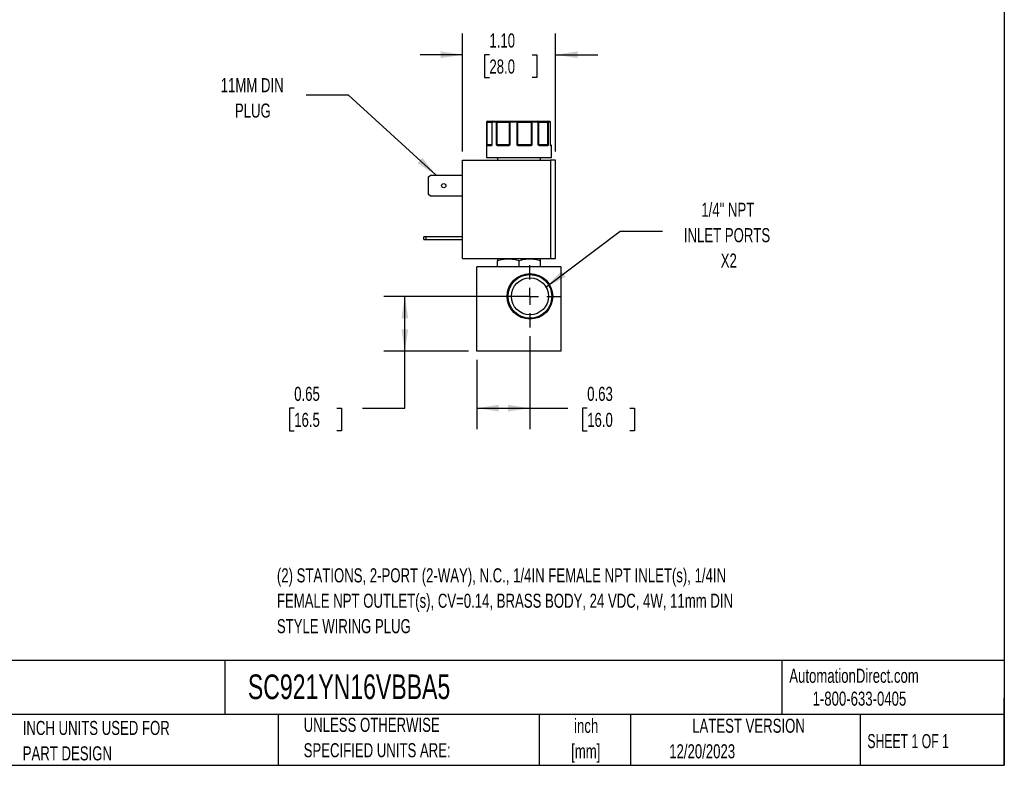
# Model space of a CAD drawing. Header units: inches. Extents: x 0.5 to 21.5, y 0.5 to 16.5.
# Tile 11 of 15: x 9.8 to 21.5, y 0.5 to 9.3. Entities that reach past the tile are written whole.
import ezdxf

# ---------------------------------------------------------------- set-up
doc = ezdxf.new("R2010")
doc.units = ezdxf.units.IN
doc.header["$LTSCALE"] = 2
doc.header["$MEASUREMENT"] = 0
doc.linetypes.add('CENTERX2', pattern=[0.8, 0.5, -0.1, 0.1, -0.1])
doc.layers.add('CENTER', color=40, linetype='CENTERX2')
doc.layers.add('DIMENSIONS', color=140, linetype='Continuous', lineweight=25)
doc.layers.add('TEXT', color=140, linetype='Continuous', lineweight=25)
doc.styles.add('SLDTEXTSTYLE0', font='TXT', dxfattribs={"width": 0.7})
doc.styles.add('SLDTEXTSTYLE1', font='TXT', dxfattribs={"width": 0.65})
doc.dimstyles.new('SLDDIMSTYLE2', dxfattribs={"dimtxt": 0.169922, "dimasz": 0.26, "dimexe": 0, "dimexo": 0.0625, "dimgap": 0.04248, "dimtad": 0, "dimtih": 1, "dimtoh": 1, "dimrnd": 1e-09, "dimdsep": 46, "dimtxsty": 'SLDTEXTSTYLE0', "dimsah": 1, "dimcen": 0.09, "dimadec": 0, "dimazin": 2, "dimtfac": 1, "dimtofl": 0, "dimtmove": 0, "dimatfit": 3, "dimfxl": 0, "dimfrac": 2, "dimtolj": 1, "dimtzin": 12, "dimarcsym": 0})
doc.dimstyles.new('SLDDIMSTYLE5', dxfattribs={"dimtxt": 0.169922, "dimasz": 0.26, "dimexe": 0, "dimexo": 0.0625, "dimgap": 0.04248, "dimtad": 0, "dimtih": 1, "dimtoh": 1, "dimrnd": 1e-09, "dimzin": 4, "dimdsep": 46, "dimtxsty": 'SLDTEXTSTYLE0', "dimsah": 1, "dimcen": 0.09, "dimadec": 0, "dimazin": 1, "dimtfac": 1, "dimtmove": 0, "dimatfit": 0, "dimfxl": 0, "dimfrac": 2, "dimtolj": 1, "dimtzin": 12, "dimarcsym": 0})
doc.dimstyles.new('SLDDIMSTYLE6', dxfattribs={"dimtxt": 0.18, "dimasz": 0.26, "dimexe": 0, "dimexo": 0.0625, "dimgap": 0, "dimtad": 0, "dimtih": 1, "dimtoh": 1, "dimdec": 0, "dimrnd": 1e-09, "dimzin": 0, "dimdsep": 46, "dimtxsty": 'Standard', "dimsah": 1, "dimcen": 0.09, "dimadec": 0, "dimazin": 0, "dimtfac": 0.26, "dimtdec": 0, "dimtofl": 0, "dimtmove": 0, "dimatfit": 3, "dimfxl": 0, "dimfrac": 2, "dimtolj": 1, "dimtzin": 0, "dimarcsym": 0})

# ---------------------------------------------------------------- blocks, each defined once
blk = doc.blocks.new('_D_7')
at = {"layer": 'DIMENSIONS'}
for p, q in [((15.779, 6.056), (14.146, 6.056)), ((14.396, 5.405), (14.396, 6.056)), ((15.149, 5.405), (14.146, 5.405)), ((14.396, 4.731), (14.396, 5.405)), ((13.085, 4.731), (13.028, 4.731)), ((13.028, 4.731), (13.028, 4.461)), ((13.59, 4.731), (13.647, 4.731)), ((13.647, 4.731), (13.647, 4.461)), ((13.896, 4.731), (14.396, 4.731)), ((13.028, 4.461), (13.085, 4.461)), ((13.647, 4.461), (13.59, 4.461))]:
    blk.add_line(p, q, dxfattribs=at)
for points in [[(14.396, 6.056), (14.356, 5.796), (14.436, 5.796)], [(14.396, 5.405), (14.436, 5.665), (14.356, 5.665)]]:
    blk.add_solid(points, dxfattribs=at)
at = {"layer": 'DIMENSIONS', "char_height": 0.1667, "attachment_point": 1, "style": 'SLDTEXTSTYLE0'}
for s, insert in [('0.65', (13.085, 4.984)), ('16.5', (13.085, 4.676))]:
    blk.add_mtext(s, dxfattribs=dict(at, insert=insert))
blk = doc.blocks.new('_D_8')
at = {"layer": 'DIMENSIONS'}
for p, q in [((15.879, 5.586), (15.879, 4.481)), ((15.249, 5.305), (15.249, 4.481)), ((15.249, 4.731), (15.879, 4.731)), ((15.879, 4.731), (16.327, 4.731)), ((16.557, 4.731), (16.5, 4.731)), ((16.5, 4.731), (16.5, 4.461)), ((17.062, 4.731), (17.119, 4.731)), ((17.119, 4.731), (17.119, 4.461)), ((16.5, 4.461), (16.557, 4.461)), ((17.119, 4.461), (17.062, 4.461))]:
    blk.add_line(p, q, dxfattribs=at)
for points in [[(15.249, 4.731), (15.509, 4.691), (15.509, 4.771)], [(15.879, 4.731), (15.619, 4.771), (15.619, 4.691)]]:
    blk.add_solid(points, dxfattribs=at)
at = {"layer": 'DIMENSIONS', "char_height": 0.1667, "attachment_point": 1, "style": 'SLDTEXTSTYLE0'}
for s, insert in [('0.63', (16.557, 4.984)), ('16.0', (16.557, 4.676))]:
    blk.add_mtext(s, dxfattribs=dict(at, insert=insert))
blk = doc.blocks.new('_D_9')
at = {"layer": 'DIMENSIONS'}
for p, q in [((15.079, 7.77), (15.079, 9.168)), ((16.183, 7.77), (16.183, 9.168)), ((15.079, 8.918), (14.579, 8.918)), ((15.398, 8.918), (15.341, 8.918)), ((15.341, 8.918), (15.341, 8.648)), ((15.903, 8.918), (15.96, 8.918)), ((15.96, 8.918), (15.96, 8.648)), ((16.183, 8.918), (16.683, 8.918)), ((15.341, 8.648), (15.398, 8.648)), ((15.96, 8.648), (15.903, 8.648))]:
    blk.add_line(p, q, dxfattribs=at)
for points in [[(15.079, 8.918), (14.819, 8.958), (14.819, 8.878)], [(16.183, 8.918), (16.443, 8.878), (16.443, 8.958)]]:
    blk.add_solid(points, dxfattribs=at)
at = {"layer": 'DIMENSIONS', "char_height": 0.1667, "attachment_point": 1, "style": 'SLDTEXTSTYLE0'}
for s, insert in [('1.10', (15.398, 9.17)), ('28.0', (15.398, 8.862))]:
    blk.add_mtext(s, dxfattribs=dict(at, insert=insert))
blk = doc.blocks.new('SW_CENTERMARKSYMBOL_2')
at = {"layer": 'CENTER', "color": 0}
for p, q in [((0, 0.2), (0, 0.37)), ((-0.2, 0), (-0.37, 0)), ((0, 0), (-0.1, 0)), ((0, 0), (0, 0.1)), ((0, 0), (0, -0.1)), ((0, 0), (0.1, 0)), ((0.2, 0), (0.37, 0)), ((0, -0.2), (0, -0.37))]:
    blk.add_line(p, q, dxfattribs=at)

msp = doc.modelspace()

# ---------------------------------------------------------------- linework, layer by layer
for p, q in [((15.364, 8.12), (15.364, 7.7)), ((15.366, 8.12), (15.364, 8.12)), ((15.366, 7.85), (15.366, 8.12)), ((15.371, 8.12), (15.366, 8.12)), ((15.371, 7.85), (15.371, 8.12)), ((15.371, 8.12), (15.426, 8.12)), ((15.426, 8.12), (15.426, 7.85)), ((15.427, 8.12), (15.426, 8.12)), ((15.427, 8.12), (15.427, 7.85)), ((15.484, 8.12), (15.427, 8.12)), ((15.484, 7.85), (15.484, 8.12)), ((15.492, 8.12), (15.484, 8.12)), ((15.492, 8.12), (15.632, 8.12)), ((15.492, 7.85), (15.492, 8.12)), ((15.639, 8.12), (15.632, 8.12)), ((15.632, 8.12), (15.632, 7.85)), ((15.639, 8.12), (15.639, 7.85)), ((15.726, 8.12), (15.639, 8.12)), ((15.726, 7.85), (15.726, 8.12)), ((15.734, 8.12), (15.726, 8.12)), ((15.734, 7.85), (15.734, 8.12)), ((15.734, 8.12), (15.893, 8.12)), ((15.893, 8.12), (15.893, 7.85)), ((15.902, 8.12), (15.893, 8.12)), ((15.902, 8.12), (15.902, 7.85)), ((15.978, 8.12), (15.902, 8.12)), ((15.978, 7.85), (15.978, 8.12)), ((15.982, 8.12), (15.978, 8.12)), ((15.982, 7.85), (15.982, 8.12)), ((15.982, 8.12), (16.086, 8.12)), ((16.086, 8.12), (16.086, 7.85)), ((16.093, 8.12), (16.086, 8.12)), ((16.093, 8.12), (16.093, 7.85)), ((16.123, 8.12), (16.093, 8.12)), ((16.123, 7.85), (16.123, 8.12)), ((16.123, 7.85), (16.123, 8.12)), ((16.123, 7.85), (16.123, 8.12)), ((16.123, 8.12), (16.123, 8.12)), ((16.123, 8.12), (16.123, 8.12)), ((15.366, 7.85), (15.371, 7.85)), ((15.419, 7.84), (15.368, 7.84)), ((15.426, 7.85), (15.371, 7.85)), ((15.424, 7.845), (15.423, 7.845)), ((15.426, 7.85), (15.427, 7.85)), ((15.484, 7.85), (15.492, 7.85)), ((15.632, 7.85), (15.492, 7.85)), ((15.624, 7.84), (15.496, 7.84)), ((15.632, 7.85), (15.639, 7.85)), ((15.726, 7.85), (15.734, 7.85)), ((15.893, 7.85), (15.734, 7.85)), ((15.887, 7.84), (15.741, 7.84)), ((15.893, 7.85), (15.902, 7.85)), ((15.978, 7.85), (15.982, 7.85)), ((16.086, 7.85), (15.982, 7.85)), ((16.086, 7.84), (15.991, 7.84)), ((16.086, 7.85), (16.093, 7.85)), ((16.123, 7.849), (16.123, 7.85)), ((16.123, 7.85), (16.123, 7.85)), ((16.123, 7.85), (16.123, 7.85)), ((16.134, 7.84), (16.126, 7.84)), ((16.134, 7.7), (16.134, 7.84)), ((15.079, 6.503), (15.079, 7.67)), ((15.079, 7.67), (16.123, 7.67)), ((15.364, 7.7), (16.134, 7.7)), ((15.485, 7.7), (15.502, 7.67)), ((15.995, 7.67), (16.012, 7.7)), ((16.123, 7.67), (16.123, 6.503)), ((16.183, 7.67), (16.123, 7.67)), ((16.183, 6.503), (16.183, 7.67)), ((14.677, 7.47), (14.699, 7.491)), ((14.677, 7.264), (14.677, 7.47)), ((14.699, 7.491), (15.079, 7.491)), ((14.699, 7.243), (14.677, 7.264)), ((15.079, 7.243), (14.699, 7.243)), ((14.621, 6.728), (14.621, 6.759)), ((14.643, 6.759), (14.621, 6.759)), ((14.621, 6.728), (14.643, 6.728)), ((14.643, 6.759), (14.643, 6.728)), ((15.079, 6.759), (14.643, 6.759)), ((14.643, 6.728), (15.079, 6.728)), ((15.079, 6.503), (16.123, 6.503)), ((15.497, 6.503), (15.493, 6.501)), ((15.493, 6.405), (15.493, 6.478)), ((15.749, 6.405), (15.749, 6.478)), ((16.005, 6.501), (16.001, 6.503)), ((16.005, 6.405), (16.005, 6.478)), ((16.123, 6.503), (16.183, 6.503)), ((15.249, 5.405), (15.249, 6.405)), ((16.249, 6.405), (15.249, 6.405)), ((16.249, 5.405), (16.249, 6.405)), ((16.249, 5.405), (15.249, 5.405))]:
    msp.add_line(p, q)
at = {"flags": 128}
for points in [[(15.371, 8.12), (15.371, 8.122), (15.371, 8.124), (15.372, 8.126), (15.372, 8.127), (15.373, 8.128), (15.374, 8.129), (15.375, 8.13), (15.376, 8.13)], [(15.642, 8.13), (15.641, 8.13), (15.641, 8.129), (15.64, 8.128), (15.64, 8.127), (15.639, 8.126), (15.639, 8.124), (15.639, 8.122), (15.639, 8.12)], [(15.898, 8.13), (15.897, 8.13), (15.896, 8.129), (15.895, 8.128), (15.894, 8.127), (15.894, 8.126), (15.893, 8.124), (15.893, 8.122), (15.893, 8.12)], [(15.898, 8.13), (15.899, 8.13), (15.899, 8.129), (15.9, 8.128), (15.901, 8.127), (15.901, 8.126), (15.901, 8.124), (15.902, 8.122), (15.902, 8.12)], [(15.978, 8.12), (15.978, 8.122), (15.978, 8.124), (15.977, 8.126), (15.976, 8.127), (15.975, 8.128), (15.974, 8.129), (15.973, 8.13), (15.972, 8.13)], [(15.496, 7.84), (15.496, 7.841), (15.496, 7.842), (15.496, 7.843), (15.497, 7.844), (15.497, 7.844), (15.498, 7.845), (15.498, 7.845), (15.499, 7.845)], [(15.624, 7.84), (15.624, 7.841), (15.624, 7.842), (15.624, 7.843), (15.624, 7.844), (15.624, 7.844), (15.625, 7.845), (15.625, 7.845), (15.625, 7.845)], [(15.887, 7.84), (15.887, 7.841), (15.887, 7.842), (15.887, 7.843), (15.886, 7.844), (15.886, 7.844), (15.886, 7.845), (15.886, 7.845), (15.885, 7.845)], [(15.991, 7.84), (15.991, 7.841), (15.99, 7.842), (15.99, 7.843), (15.99, 7.844), (15.989, 7.844), (15.989, 7.845), (15.988, 7.845), (15.987, 7.845)], [(16.124, 7.844), (16.124, 7.845), (16.124, 7.845)]]:
    msp.add_lwpolyline(points, dxfattribs=at)
for centre, radius in [((14.857, 7.367), 0.025), ((15.879, 6.056), 0.27), ((15.879, 6.056), 0.258), ((15.879, 6.056), 0.219)]:
    msp.add_circle(centre, radius)
for centre, radius, start, end in [((15.374, 8.12), 0.01, 90, 180), ((15.376, 8.12), 0.00997, 90.1887, 180.1875), ((15.436, 8.12), 0.01, 90, 180), ((15.437, 8.121), 0.00929, 95.6182, 184.6866), ((15.493, 8.121), 0.00889, 102.4496, 188.5247), ((15.472, 8.122), 0.0198, 352.8946, 22.3395), ((15.642, 8.12), 0.00965, 92.3115, 182.1385), ((15.768, 8.123), 0.0422, 169.7437, 183.3862), ((15.725, 8.121), 0.009, 352.7666, 80.1962), ((15.972, 8.12), 0.01, 359.9766, 89.9766), ((16.073, 8.122), 0.0135, 349.851, 34.204), ((16.083, 8.121), 0.00952, 356.9868, 86.6305), ((16.113, 8.12), 0.01, 0, 90), ((16.113, 8.12), 0.01, 0, 90), ((16.113, 8.12), 0.00987, 359.2155, 89.1934), ((15.371, 7.842), 0.00451, 107.9286, 170.0526), ((15.373, 7.84), 0.00497, 90.3511, 180.3469), ((15.363, 7.85), 0.0077, 334.1046, 1.1244), ((15.424, 7.84), 0.00468, 94.7579, 184.0745), ((15.427, 7.844), 0.00297, 150.3633, 206.6316), ((15.421, 7.85), 0.005, 334.5063, 0), ((15.496, 7.839), 0.00879, 115.0918, 149.6301), ((15.52, 7.85), 0.0283, 179.5793, 186.7096), ((15.627, 7.85), 0.00521, 318.0445, 0.335), ((15.639, 7.848), 0.00807, 192.8152, 221.0781), ((15.798, 7.792), 0.0841, 139.4306, 142.5147), ((15.74, 7.85), 0.006, 179.0849, 214.7093), ((15.808, 7.841), 0.0667, 176.7783, 181.0729), ((15.884, 7.85), 0.00867, 337.2835, 1.096), ((15.885, 7.835), 0.0134, 34.6734, 56.1634), ((15.987, 7.85), 0.005, 179.996, 224.6365), ((15.981, 7.845), 0.0032, 318.0711, 25.402), ((16.081, 7.84), 0.00472, 356.4445, 85.9364), ((16.104, 7.85), 0.0179, 179.3544, 190.6496), ((16.084, 7.841), 0.00635, 22.6664, 69.9247), ((16.128, 7.85), 0.005, 180, 189.257), ((16.128, 7.85), 0.005, 180, 189.2473), ((16.121, 7.844), 0.00307, 350.1159, 14.3409), ((16.121, 7.84), 0.00503, 359.8549, 52.6097), ((16.129, 7.84), 0.005, 0, 90)]:
    msp.add_arc(centre, radius, start, end)
for points, knots in [([(15.376, 8.13), (15.382, 8.13), (15.395, 8.13), (15.411, 8.13), (15.424, 8.13), (15.433, 8.13), (15.435, 8.13), (15.436, 8.13)], [0, 0, 0, 0, 0.225621, 0.451344, 0.689789, 0.928441, 1, 1, 1, 1]), ([(15.491, 8.13), (15.493, 8.13), (15.498, 8.13), (15.506, 8.13), (15.514, 8.13), (15.521, 8.13), (15.529, 8.13), (15.542, 8.13), (15.56, 8.13), (15.581, 8.13), (15.601, 8.13), (15.616, 8.13), (15.628, 8.13), (15.636, 8.13), (15.64, 8.13), (15.642, 8.13)], [0, 0, 0, 0, 0.040712, 0.081199, 0.121575, 0.161957, 0.202462, 0.243205, 0.371568, 0.500042, 0.628406, 0.75688, 0.838051, 0.918781, 1, 1, 1, 1]), ([(15.726, 8.13), (15.728, 8.13), (15.731, 8.13), (15.737, 8.13), (15.743, 8.13), (15.749, 8.13), (15.755, 8.13), (15.766, 8.13), (15.783, 8.13), (15.807, 8.13), (15.831, 8.13), (15.852, 8.13), (15.87, 8.13), (15.884, 8.13), (15.893, 8.13), (15.898, 8.13)], [0, 0, 0, 0, 0.040712, 0.081199, 0.121575, 0.161957, 0.202462, 0.243205, 0.371568, 0.500042, 0.628406, 0.75688, 0.838051, 0.918781, 1, 1, 1, 1]), ([(15.972, 8.13), (15.972, 8.13), (15.972, 8.13), (15.973, 8.13), (15.975, 8.13), (15.976, 8.13), (15.979, 8.13), (15.983, 8.13), (15.991, 8.13), (16.005, 8.13), (16.022, 8.13), (16.039, 8.13), (16.055, 8.13), (16.069, 8.13), (16.079, 8.13), (16.084, 8.13)], [0, 0, 0, 0, 0.040712, 0.081199, 0.121575, 0.161957, 0.202462, 0.243205, 0.371568, 0.500042, 0.628406, 0.75688, 0.838051, 0.918781, 1, 1, 1, 1]), ([(15.367, 7.843), (15.367, 7.843), (15.367, 7.844), (15.367, 7.846), (15.366, 7.848), (15.366, 7.849), (15.366, 7.85)], [0, 0, 0, 0, 0.2361294, 0.4989929, 0.7125421, 1, 1, 1, 1]), ([(15.368, 7.84), (15.368, 7.84), (15.368, 7.84), (15.368, 7.841), (15.367, 7.842), (15.367, 7.843), (15.367, 7.843)], [0, 0, 0, 0, 0.2707474, 0.5232404, 0.7638719, 1, 1, 1, 1]), ([(15.424, 7.843), (15.424, 7.843), (15.423, 7.842), (15.422, 7.841), (15.421, 7.84), (15.42, 7.84), (15.419, 7.84), (15.419, 7.84)], [0, 0, 0, 0, 0.188808, 0.379511, 0.575987, 0.781785, 1, 1, 1, 1]), ([(15.427, 7.85), (15.427, 7.849), (15.427, 7.848), (15.426, 7.846), (15.425, 7.844), (15.424, 7.843), (15.424, 7.843)], [0, 0, 0, 0, 0.291242, 0.500217, 0.762096, 1, 1, 1, 1]), ([(15.425, 7.848), (15.425, 7.848), (15.425, 7.847), (15.424, 7.846), (15.424, 7.846)], [0, 0, 0, 0, 0.507151, 1, 1, 1, 1]), ([(15.488, 7.843), (15.488, 7.843), (15.487, 7.844), (15.486, 7.846), (15.485, 7.848), (15.484, 7.849), (15.484, 7.85)], [0, 0, 0, 0, 0.236129, 0.498993, 0.712542, 1, 1, 1, 1]), ([(15.496, 7.84), (15.495, 7.84), (15.494, 7.84), (15.492, 7.841), (15.49, 7.842), (15.489, 7.843), (15.488, 7.843)], [0, 0, 0, 0, 0.270747, 0.52324, 0.763872, 1, 1, 1, 1]), ([(15.633, 7.843), (15.632, 7.843), (15.631, 7.842), (15.63, 7.841), (15.628, 7.84), (15.626, 7.84), (15.624, 7.84), (15.624, 7.84)], [0, 0, 0, 0, 0.188808, 0.379511, 0.575987, 0.781785, 1, 1, 1, 1]), ([(15.639, 7.85), (15.638, 7.849), (15.637, 7.848), (15.636, 7.846), (15.635, 7.844), (15.633, 7.843), (15.633, 7.843)], [0, 0, 0, 0, 0.2912416, 0.5002174, 0.7620959, 1, 1, 1, 1]), ([(15.732, 7.843), (15.731, 7.843), (15.73, 7.844), (15.728, 7.846), (15.727, 7.848), (15.726, 7.849), (15.726, 7.85)], [0, 0, 0, 0, 0.236129, 0.498993, 0.712542, 1, 1, 1, 1]), ([(15.741, 7.84), (15.741, 7.84), (15.739, 7.84), (15.736, 7.841), (15.734, 7.842), (15.732, 7.843), (15.732, 7.843)], [0, 0, 0, 0, 0.270747, 0.52324, 0.763872, 1, 1, 1, 1]), ([(15.896, 7.843), (15.896, 7.843), (15.895, 7.842), (15.893, 7.841), (15.891, 7.84), (15.889, 7.84), (15.888, 7.84), (15.887, 7.84)], [0, 0, 0, 0, 0.188808, 0.379511, 0.575987, 0.781785, 1, 1, 1, 1]), ([(15.902, 7.85), (15.901, 7.849), (15.9, 7.848), (15.899, 7.846), (15.898, 7.844), (15.897, 7.843), (15.896, 7.843)], [0, 0, 0, 0, 0.2912416, 0.5002174, 0.7620959, 1, 1, 1, 1]), ([(15.983, 7.843), (15.983, 7.843), (15.982, 7.844), (15.98, 7.846), (15.979, 7.848), (15.978, 7.849), (15.978, 7.85)], [0, 0, 0, 0, 0.236129, 0.498993, 0.712542, 1, 1, 1, 1]), ([(15.991, 7.84), (15.99, 7.84), (15.988, 7.84), (15.986, 7.841), (15.985, 7.842), (15.983, 7.843), (15.983, 7.843)], [0, 0, 0, 0, 0.270747, 0.52324, 0.763872, 1, 1, 1, 1]), ([(16.09, 7.843), (16.09, 7.843), (16.089, 7.842), (16.089, 7.841), (16.088, 7.84), (16.087, 7.84), (16.086, 7.84), (16.086, 7.84)], [0, 0, 0, 0, 0.188808, 0.379511, 0.575987, 0.781785, 1, 1, 1, 1]), ([(16.093, 7.85), (16.093, 7.849), (16.092, 7.848), (16.092, 7.846), (16.091, 7.844), (16.09, 7.843), (16.09, 7.843)], [0, 0, 0, 0, 0.291242, 0.500217, 0.762096, 1, 1, 1, 1]), ([(16.125, 7.843), (16.124, 7.843), (16.124, 7.844), (16.124, 7.846), (16.123, 7.848), (16.123, 7.849), (16.123, 7.85)], [0, 0, 0, 0, 0.2361294, 0.4989929, 0.7125421, 1, 1, 1, 1]), ([(16.123, 7.85), (16.123, 7.849), (16.123, 7.848), (16.124, 7.846), (16.124, 7.844), (16.124, 7.843), (16.125, 7.843)], [0, 0, 0, 0, 0.291242, 0.500217, 0.762096, 1, 1, 1, 1]), ([(16.128, 7.845), (16.128, 7.845), (16.129, 7.845), (16.126, 7.845), (16.124, 7.845)], [0, 0, 0, 0, 0.452253, 1, 1, 1, 1]), ([(16.125, 7.844), (16.125, 7.844), (16.125, 7.844), (16.125, 7.844), (16.124, 7.844)], [0, 0, 0, 0, 0.050718, 1, 1, 1, 1]), ([(16.126, 7.84), (16.126, 7.84), (16.126, 7.84), (16.125, 7.841), (16.125, 7.842), (16.125, 7.843), (16.125, 7.843)], [0, 0, 0, 0, 0.270747, 0.52324, 0.763872, 1, 1, 1, 1]), ([(15.493, 6.478), (15.514, 6.485), (15.535, 6.491), (15.577, 6.499), (15.599, 6.501), (15.631, 6.501), (15.642, 6.5), (15.664, 6.498), (15.675, 6.497), (15.707, 6.491), (15.728, 6.485), (15.749, 6.478)], [0, 0, 0, 0, 0.25, 0.25, 0.5, 0.5, 0.625, 0.625, 0.75, 0.75, 1, 1, 1, 1]), ([(15.749, 6.478), (15.77, 6.485), (15.791, 6.491), (15.833, 6.499), (15.855, 6.501), (15.887, 6.501), (15.898, 6.5), (15.92, 6.498), (15.931, 6.497), (15.963, 6.491), (15.984, 6.485), (16.005, 6.478)], [0, 0, 0, 0, 0.25, 0.25, 0.5, 0.5, 0.625, 0.625, 0.75, 0.75, 1, 1, 1, 1])]:
    msp.add_open_spline(points, degree=3, knots=knots)
for points in [[(15.436, 8.13), (15.452, 8.13), (15.47, 8.13), (15.491, 8.13)], [(15.642, 8.13), (15.669, 8.13), (15.698, 8.13), (15.726, 8.13)], [(15.898, 8.13), (15.924, 8.13), (15.949, 8.13), (15.972, 8.13)], [(16.084, 8.13), (16.097, 8.13), (16.107, 8.13), (16.113, 8.13)], [(15.366, 7.85), (15.367, 7.849), (15.369, 7.847), (15.37, 7.847)], [(15.37, 7.847), (15.371, 7.845), (15.372, 7.845), (15.373, 7.845)], [(15.373, 7.845), (15.381, 7.845), (15.398, 7.845), (15.423, 7.845)], [(15.427, 7.85), (15.426, 7.849), (15.426, 7.849), (15.425, 7.848)], [(15.484, 7.85), (15.487, 7.849), (15.49, 7.847), (15.492, 7.847)], [(15.492, 7.847), (15.494, 7.845), (15.497, 7.845), (15.499, 7.845)], [(15.499, 7.845), (15.536, 7.845), (15.579, 7.845), (15.625, 7.845)], [(15.625, 7.845), (15.627, 7.845), (15.63, 7.845), (15.631, 7.847)], [(15.631, 7.847), (15.633, 7.847), (15.635, 7.849), (15.639, 7.85)], [(15.726, 7.85), (15.729, 7.849), (15.732, 7.847), (15.735, 7.847)], [(15.735, 7.847), (15.737, 7.845), (15.739, 7.845), (15.742, 7.845)], [(15.742, 7.845), (15.791, 7.845), (15.839, 7.845), (15.885, 7.845)], [(15.885, 7.845), (15.888, 7.845), (15.89, 7.845), (15.892, 7.847)], [(15.892, 7.847), (15.895, 7.847), (15.898, 7.849), (15.902, 7.85)], [(15.978, 7.85), (15.981, 7.849), (15.982, 7.847), (15.983, 7.847)], [(15.983, 7.847), (15.985, 7.845), (15.986, 7.845), (15.987, 7.845)], [(15.987, 7.845), (16.026, 7.845), (16.057, 7.845), (16.081, 7.845)], [(16.081, 7.845), (16.083, 7.845), (16.085, 7.845), (16.086, 7.847)], [(16.086, 7.847), (16.088, 7.847), (16.091, 7.849), (16.093, 7.85)], [(15.493, 6.501), (15.493, 6.501), (15.493, 6.492), (15.493, 6.478)], [(16.005, 6.478), (16.005, 6.492), (16.005, 6.501), (16.005, 6.501)]]:
    msp.add_open_spline(points, degree=3)
at = {"layer": 'TEXT'}
for p, q in [((21.5, 16.5), (21.5, 0.5)), ((21.5, 1.742), (0.5, 1.742)), ((12.264, 1.742), (12.264, 1.1)), ((18.864, 1.742), (18.864, 1.1)), ((21.5, 0.5), (21.5, 1.3)), ((21.5, 1.1), (0.5, 1.1)), ((12.896, 1.1), (12.896, 0.5)), ((15.986, 1.1), (15.986, 0.5)), ((17.072, 1.1), (17.072, 0.5)), ((19.791, 1.1), (19.791, 0.5)), ((0.5, 0.5), (21.5, 0.5))]:
    msp.add_line(p, q, dxfattribs=at)

# ---------------------------------------------------------------- block references
at = {"layer": 'CENTER'}
msp.add_blockref('SW_CENTERMARKSYMBOL_2', (15.879, 6.056), dxfattribs=at)

# ---------------------------------------------------------------- texts
at = {"layer": 'TEXT'}
for s, insert, char_height, attachment_point, style in [('11MM DIN', (12.587, 8.641), 0.1667, 2, 'SLDTEXTSTYLE0'), ('PLUG', (12.595, 8.34), 0.1667, 2, 'SLDTEXTSTYLE0'), ('1/4" NPT', (18.223, 7.165), 0.1667, 2, 'SLDTEXTSTYLE0'), ('INLET PORTS', (18.214, 6.864), 0.16667, 2, 'SLDTEXTSTYLE0'), ('X2', (18.235, 6.563), 0.1667, 2, 'SLDTEXTSTYLE0'), ('(2) STATIONS, 2-PORT (2-WAY), N.C., 1/4IN FEMALE NPT INLET(s), 1/4IN', (12.88, 2.834), 0.16667, 1, 'SLDTEXTSTYLE0'), ('FEMALE NPT OUTLET(s), CV=0.14, BRASS BODY, 24 VDC, 4W, 11mm DIN', (12.88, 2.533), 0.16667, 1, 'SLDTEXTSTYLE0'), ('STYLE WIRING PLUG', (12.88, 2.232), 0.16667, 1, 'SLDTEXTSTYLE0'), ('AutomationDirect.com', (18.952, 1.644), 0.16667, 1, 'SLDTEXTSTYLE0'), ('SC921YN16VBBA5', (12.536, 1.576), 0.29167, 1, 'SLDTEXTSTYLE0'), ('1-800-633-0405', (19.228, 1.373), 0.16667, 1, 'SLDTEXTSTYLE0'), ('UNLESS OTHERWISE', (13.197, 1.063), 0.16667, 1, 'SLDTEXTSTYLE0'), ('inch', (16.545, 1.051), 0.1667, 2, 'SLDTEXTSTYLE0'), ('LATEST VERSION', (18.469, 1.052), 0.16667, 2, 'SLDTEXTSTYLE0'), ('INCH UNITS USED FOR', (9.868, 1.026), 0.16667, 1, 'SLDTEXTSTYLE0'), ('SHEET 1 OF 1', (19.877, 0.87), 0.16667, 1, 'SLDTEXTSTYLE1'), ('PART DESIGN', (9.868, 0.725), 0.16667, 1, 'SLDTEXTSTYLE0'), ('SPECIFIED UNITS ARE:', (13.197, 0.762), 0.16667, 1, 'SLDTEXTSTYLE0'), ('[mm]', (16.54, 0.75), 0.1667, 2, 'SLDTEXTSTYLE0'), ('12/20/2023', (17.529, 0.749), 0.1667, 1, 'SLDTEXTSTYLE0')]:
    msp.add_mtext(s, dxfattribs=dict(at, insert=insert, char_height=char_height, attachment_point=attachment_point, style=style))

# ---------------------------------------------------------------- dimensions: what is measured, and where the dimension line sits
at = {"layer": 'DIMENSIONS'}
for base, p1, p2, dimstyle, picture, middle in [((15.079, 8.918), (16.183, 7.67), (15.079, 7.67), 'SLDDIMSTYLE5', '_D_9', (15.65, 8.918)), ((15.879, 4.731), (15.249, 5.405), (15.879, 5.686), 'SLDDIMSTYLE2', '_D_8', (16.81, 4.731))]:
    dim = msp.add_linear_dim(base=base, p1=p1, p2=p2, dimstyle=dimstyle, dxfattribs=at)
    dim.commit()
    dim.dimension.update_dxf_attribs({"geometry": picture, "text_midpoint": middle, "dimtype": 160})
dim = msp.add_linear_dim(base=(14.396, 6.056), p1=(15.249, 5.405), p2=(15.879, 6.056), angle=90, dimstyle='SLDDIMSTYLE2', dxfattribs=at)
dim.commit()
dim.dimension.update_dxf_attribs({"geometry": '_D_7', "text_midpoint": (14.396, 4.731), "dimtype": 160})

# ---------------------------------------------------------------- leaders
at = {"layer": 'TEXT'}
for points in [[(14.766, 7.491), (13.727, 8.441), (13.227, 8.441)], [(16.068, 6.166), (16.949, 6.827), (17.449, 6.827)]]:
    msp.add_leader(points, dimstyle='SLDDIMSTYLE6', dxfattribs=at)

doc.saveas('drawing.dxf')
